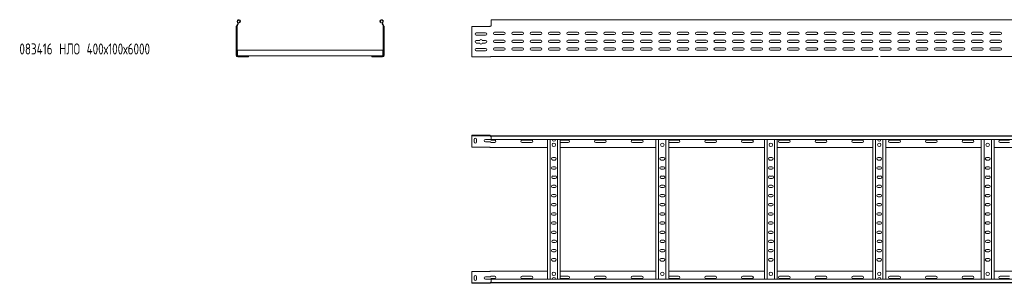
# Model space of a CAD drawing. Header units: millimetres. Extents: x -838 to 6469, y -6411 to -217.
# Tile 5 of 23: x -815 to 1863, y -3328 to -2610. Entities that reach past the tile are written whole.
import ezdxf

# ---------------------------------------------------------------- set-up
doc = ezdxf.new("R2010")
doc.units = ezdxf.units.MM
doc.styles.add('SLDTEXTSTYLE0', font='TXT', dxfattribs={"width": 0.7, "bigfont": 'bigfont'})

msp = doc.modelspace()

# ---------------------------------------------------------------- linework, layer by layer
at = {"color": 7, "linetype": 'Continuous', "lineweight": 15}
for p, q in [((-222.8, -2622.8), (-223.2, -2623.2)), ((-221.7, -2623.9), (-222.1, -2624.2)), ((-217.7, -2619), (-218.2, -2617.5)), ((168.1, -2619), (168.6, -2617.5)), ((172.1, -2623.9), (172.4, -2624.2)), ((173.2, -2622.8), (173.5, -2623.2)), ((6414.4, -2610.1), (467.4, -2610.1)), ((467.4, -2610.1), (467.4, -2617.5)), ((467.4, -2617.5), (467.4, -2622.8)), ((467.4, -2623.2), (467.4, -2622.8)), ((467.4, -2623.2), (467.4, -2627.1)), ((-226.3, -2628.6), (-226.3, -2628.2)), ((-226.3, -2707.1), (-226.3, -2628.6)), ((-225.6, -2627.6), (-225.3, -2627.6)), ((-225.3, -2627.6), (-224.8, -2627.6)), ((-224.8, -2627.3), (-224.8, -2707.1)), ((-223.3, -2627.3), (-223.3, -2707.1)), ((173.7, -2627.3), (173.7, -2707.1)), ((175.2, -2627.3), (175.2, -2707.1)), ((175.7, -2627.6), (175.2, -2627.6)), ((176, -2627.6), (175.7, -2627.6)), ((176.7, -2628.6), (176.6, -2628.2)), ((176.7, -2707.1), (176.7, -2628.6)), ((462.4, -2629.1), (414.4, -2629.1)), ((414.4, -2629.1), (414.4, -2707.1)), ((426.7, -2645.8), (452.2, -2645.8)), ((464.1, -2628.6), (464.6, -2628.2)), ((466, -2627.6), (466.3, -2627.6)), ((466.3, -2627.6), (467.4, -2627.6)), ((502.2, -2644.3), (476.7, -2644.3)), ((476.7, -2650.8), (502.2, -2650.8)), ((552.2, -2644.3), (526.7, -2644.3)), ((526.7, -2650.8), (552.2, -2650.8)), ((602.2, -2644.3), (576.7, -2644.3)), ((576.7, -2650.8), (602.2, -2650.8)), ((652.2, -2644.3), (626.7, -2644.3)), ((626.7, -2650.8), (652.2, -2650.8)), ((702.2, -2644.3), (676.7, -2644.3)), ((676.7, -2650.8), (702.2, -2650.8)), ((752.2, -2644.3), (726.7, -2644.3)), ((726.7, -2650.8), (752.2, -2650.8)), ((802.2, -2644.3), (776.7, -2644.3)), ((776.7, -2650.8), (802.2, -2650.8)), ((852.2, -2644.3), (826.7, -2644.3)), ((826.7, -2650.8), (852.2, -2650.8)), ((902.2, -2644.3), (876.7, -2644.3)), ((876.7, -2650.8), (902.2, -2650.8)), ((952.2, -2644.3), (926.7, -2644.3)), ((926.7, -2650.8), (952.2, -2650.8)), ((1002.2, -2644.3), (976.7, -2644.3)), ((976.7, -2650.8), (1002.2, -2650.8)), ((1052.2, -2644.3), (1026.7, -2644.3)), ((1026.7, -2650.8), (1052.2, -2650.8)), ((1102.2, -2644.3), (1076.7, -2644.3)), ((1076.7, -2650.8), (1102.2, -2650.8)), ((1152.2, -2644.3), (1126.7, -2644.3)), ((1126.7, -2650.8), (1152.2, -2650.8)), ((1202.2, -2644.3), (1176.7, -2644.3)), ((1176.7, -2650.8), (1202.2, -2650.8)), ((1252.2, -2644.3), (1226.7, -2644.3)), ((1226.7, -2650.8), (1252.2, -2650.8)), ((1302.2, -2644.3), (1276.7, -2644.3)), ((1276.7, -2650.8), (1302.2, -2650.8)), ((1352.2, -2644.3), (1326.7, -2644.3)), ((1326.7, -2650.8), (1352.2, -2650.8)), ((1402.2, -2644.3), (1376.7, -2644.3)), ((1376.7, -2650.8), (1402.2, -2650.8)), ((1452.2, -2644.3), (1426.7, -2644.3)), ((1426.7, -2650.8), (1452.2, -2650.8)), ((1502.2, -2644.3), (1476.7, -2644.3)), ((1476.7, -2650.8), (1502.2, -2650.8)), ((1552.2, -2644.3), (1526.7, -2644.3)), ((1526.7, -2650.8), (1552.2, -2650.8)), ((1602.2, -2644.3), (1576.7, -2644.3)), ((1576.7, -2650.8), (1602.2, -2650.8)), ((1652.2, -2644.3), (1626.7, -2644.3)), ((1626.7, -2650.8), (1652.2, -2650.8)), ((1702.2, -2644.3), (1676.7, -2644.3)), ((1676.7, -2650.8), (1702.2, -2650.8)), ((1752.2, -2644.3), (1726.7, -2644.3)), ((1726.7, -2650.8), (1752.2, -2650.8)), ((1802.2, -2644.3), (1776.7, -2644.3)), ((1776.7, -2650.8), (1802.2, -2650.8)), ((1852.2, -2644.3), (1826.7, -2644.3)), ((1826.7, -2650.8), (1852.2, -2650.8)), ((452.2, -2652.3), (426.7, -2652.3)), ((426.7, -2667.1), (436.2, -2667.1)), ((436.2, -2673.6), (426.7, -2673.6)), ((442.7, -2667.1), (452.2, -2667.1)), ((452.2, -2673.6), (442.7, -2673.6)), ((502.2, -2665.6), (476.7, -2665.6)), ((476.7, -2672.1), (502.2, -2672.1)), ((552.2, -2665.6), (526.7, -2665.6)), ((526.7, -2672.1), (552.2, -2672.1)), ((602.2, -2665.6), (576.7, -2665.6)), ((576.7, -2672.1), (602.2, -2672.1)), ((652.2, -2665.6), (626.7, -2665.6)), ((626.7, -2672.1), (652.2, -2672.1)), ((702.2, -2665.6), (676.7, -2665.6)), ((676.7, -2672.1), (702.2, -2672.1)), ((752.2, -2665.6), (726.7, -2665.6)), ((726.7, -2672.1), (752.2, -2672.1)), ((802.2, -2665.6), (776.7, -2665.6)), ((776.7, -2672.1), (802.2, -2672.1)), ((852.2, -2665.6), (826.7, -2665.6)), ((826.7, -2672.1), (852.2, -2672.1)), ((902.2, -2665.6), (876.7, -2665.6)), ((876.7, -2672.1), (902.2, -2672.1)), ((952.2, -2665.6), (926.7, -2665.6)), ((926.7, -2672.1), (952.2, -2672.1)), ((1002.2, -2665.6), (976.7, -2665.6)), ((976.7, -2672.1), (1002.2, -2672.1)), ((1052.2, -2665.6), (1026.7, -2665.6)), ((1026.7, -2672.1), (1052.2, -2672.1)), ((1102.2, -2665.6), (1076.7, -2665.6)), ((1076.7, -2672.1), (1102.2, -2672.1)), ((1152.2, -2665.6), (1126.7, -2665.6)), ((1126.7, -2672.1), (1152.2, -2672.1)), ((1202.2, -2665.6), (1176.7, -2665.6)), ((1176.7, -2672.1), (1202.2, -2672.1)), ((1252.2, -2665.6), (1226.7, -2665.6)), ((1226.7, -2672.1), (1252.2, -2672.1)), ((1302.2, -2665.6), (1276.7, -2665.6)), ((1276.7, -2672.1), (1302.2, -2672.1)), ((1352.2, -2665.6), (1326.7, -2665.6)), ((1326.7, -2672.1), (1352.2, -2672.1)), ((1402.2, -2665.6), (1376.7, -2665.6)), ((1376.7, -2672.1), (1402.2, -2672.1)), ((1452.2, -2665.6), (1426.7, -2665.6)), ((1426.7, -2672.1), (1452.2, -2672.1)), ((1502.2, -2665.6), (1476.7, -2665.6)), ((1476.7, -2672.1), (1502.2, -2672.1)), ((1552.2, -2665.6), (1526.7, -2665.6)), ((1526.7, -2672.1), (1552.2, -2672.1)), ((1602.2, -2665.6), (1576.7, -2665.6)), ((1576.7, -2672.1), (1602.2, -2672.1)), ((1652.2, -2665.6), (1626.7, -2665.6)), ((1626.7, -2672.1), (1652.2, -2672.1)), ((1702.2, -2665.6), (1676.7, -2665.6)), ((1676.7, -2672.1), (1702.2, -2672.1)), ((1752.2, -2665.6), (1726.7, -2665.6)), ((1726.7, -2672.1), (1752.2, -2672.1)), ((1802.2, -2665.6), (1776.7, -2665.6)), ((1776.7, -2672.1), (1802.2, -2672.1)), ((1852.2, -2665.6), (1826.7, -2665.6)), ((1826.7, -2672.1), (1852.2, -2672.1)), ((-222.3, -2693.1), (172.7, -2693.1)), ((-222.3, -2693.1), (-222.3, -2694.9)), ((-222.3, -2694.9), (-222.3, -2706.8)), ((172.7, -2693.1), (172.7, -2694.9)), ((172.7, -2694.9), (172.7, -2706.8)), ((426.7, -2688.3), (452.2, -2688.3)), ((452.2, -2694.8), (426.7, -2694.8)), ((502.2, -2686.8), (476.7, -2686.8)), ((476.7, -2693.3), (502.2, -2693.3)), ((552.2, -2686.8), (526.7, -2686.8)), ((526.7, -2693.3), (552.2, -2693.3)), ((602.2, -2686.8), (576.7, -2686.8)), ((576.7, -2693.3), (602.2, -2693.3)), ((625.6, -2693.1), (626.1, -2693.1)), ((652.2, -2686.8), (626.7, -2686.8)), ((626.7, -2693.3), (652.2, -2693.3)), ((649.7, -2693.1), (653.3, -2693.1)), ((702.2, -2686.8), (676.7, -2686.8)), ((676.7, -2693.3), (702.2, -2693.3)), ((752.2, -2686.8), (726.7, -2686.8)), ((726.7, -2693.3), (752.2, -2693.3)), ((802.2, -2686.8), (776.7, -2686.8)), ((776.7, -2693.3), (802.2, -2693.3)), ((852.2, -2686.8), (826.7, -2686.8)), ((826.7, -2693.3), (852.2, -2693.3)), ((902.2, -2686.8), (876.7, -2686.8)), ((876.7, -2693.3), (902.2, -2693.3)), ((952.2, -2686.8), (926.7, -2686.8)), ((926.7, -2693.3), (952.2, -2693.3)), ((944.7, -2693.1), (948.6, -2693.1)), ((1002.2, -2686.8), (976.7, -2686.8)), ((976.7, -2693.3), (1002.2, -2693.3)), ((1052.2, -2686.8), (1026.7, -2686.8)), ((1026.7, -2693.3), (1052.2, -2693.3)), ((1102.2, -2686.8), (1076.7, -2686.8)), ((1076.7, -2693.3), (1102.2, -2693.3)), ((1152.2, -2686.8), (1126.7, -2686.8)), ((1126.7, -2693.3), (1152.2, -2693.3)), ((1202.2, -2686.8), (1176.7, -2686.8)), ((1176.7, -2693.3), (1202.2, -2693.3)), ((1252.2, -2686.8), (1226.7, -2686.8)), ((1226.7, -2693.3), (1252.2, -2693.3)), ((1239.7, -2693.1), (1243.6, -2693.1)), ((1302.2, -2686.8), (1276.7, -2686.8)), ((1276.7, -2693.3), (1302.2, -2693.3)), ((1352.2, -2686.8), (1326.7, -2686.8)), ((1326.7, -2693.3), (1352.2, -2693.3)), ((1402.2, -2686.8), (1376.7, -2686.8)), ((1376.7, -2693.3), (1402.2, -2693.3)), ((1452.2, -2686.8), (1426.7, -2686.8)), ((1426.7, -2693.3), (1452.2, -2693.3)), ((1502.2, -2686.8), (1476.7, -2686.8)), ((1476.7, -2693.3), (1502.2, -2693.3)), ((1552.2, -2686.8), (1526.7, -2686.8)), ((1526.7, -2693.3), (1552.2, -2693.3)), ((1534.7, -2693.1), (1538.6, -2693.1)), ((1602.2, -2686.8), (1576.7, -2686.8)), ((1576.7, -2693.3), (1602.2, -2693.3)), ((1652.2, -2686.8), (1626.7, -2686.8)), ((1626.7, -2693.3), (1652.2, -2693.3)), ((1702.2, -2686.8), (1676.7, -2686.8)), ((1676.7, -2693.3), (1702.2, -2693.3)), ((1752.2, -2686.8), (1726.7, -2686.8)), ((1726.7, -2693.3), (1752.2, -2693.3)), ((1802.2, -2686.8), (1776.7, -2686.8)), ((1776.7, -2693.3), (1802.2, -2693.3)), ((1802.2, -2693.1), (1803.3, -2693.1)), ((1852.2, -2686.8), (1826.7, -2686.8)), ((1826.7, -2693.3), (1852.2, -2693.3)), ((1829.7, -2693.1), (1833.6, -2693.1)), ((-222.4, -2708), (-222.4, -2708.5)), ((-222.4, -2708), (-222.3, -2708)), ((-222.4, -2710), (-222.4, -2710.1)), ((-222.4, -2710.1), (-221.8, -2710.1)), ((-222.3, -2706.8), (-222.3, -2708.5)), ((-221.8, -2708.6), (-192.8, -2708.6)), ((-221.8, -2710.1), (-192.8, -2710.1)), ((-221.8, -2711.6), (-215.1, -2711.6)), ((-215.1, -2711.6), (-208.6, -2711.6)), ((-208.6, -2711.6), (-208.6, -2710.1)), ((-208.6, -2711.6), (-193.8, -2711.6)), ((-193.4, -2711.5), (-193.8, -2711.6)), ((-192.8, -2708.6), (143.2, -2708.6)), ((-192.8, -2708.6), (-192.8, -2710.1)), ((-192.8, -2710.6), (-192.8, -2710.1)), ((-192.8, -2710.9), (-192.8, -2710.6)), ((143.2, -2708.6), (143.2, -2710.1)), ((172.2, -2708.6), (143.2, -2708.6)), ((172.2, -2710.1), (143.2, -2710.1)), ((143.2, -2710.6), (143.2, -2710.1)), ((143.2, -2710.9), (143.2, -2710.6)), ((143.8, -2711.5), (144.2, -2711.6)), ((158.9, -2711.6), (144.2, -2711.6)), ((158.9, -2711.6), (158.9, -2710.1)), ((165.4, -2711.6), (158.9, -2711.6)), ((172.2, -2711.6), (165.4, -2711.6)), ((172.2, -2710.1), (172.8, -2710.1)), ((172.7, -2706.8), (172.7, -2708.5)), ((172.7, -2708), (172.8, -2708)), ((172.8, -2708.5), (172.8, -2708)), ((172.8, -2710.1), (172.8, -2710)), ((414.4, -2707.1), (414.4, -2711.6)), ((414.4, -2711.6), (464.1, -2711.6)), ((467.4, -2710.1), (635, -2710.1)), ((635, -2710.1), (640.9, -2710.1)), ((640.9, -2710.1), (1520, -2710.1)), ((1525.9, -2710.1), (2405, -2710.1)), ((414.4, -2924.9), (414.4, -2926.4)), ((462.4, -2924.9), (414.4, -2924.9)), ((414.4, -2926.4), (462.4, -2926.4)), ((414.4, -2929.4), (414.4, -2926.4)), ((414.4, -2956.9), (414.4, -2929.4)), ((421.2, -2942.7), (421.2, -2936.2)), ((427.7, -2936.2), (427.7, -2942.7)), ((451.7, -2936.2), (464.1, -2936.2)), ((464.1, -2942.7), (451.7, -2942.7)), ((462.4, -2924.9), (464.1, -2924.9)), ((464.1, -2926.4), (462.4, -2926.4)), ((464.1, -2924.9), (464.6, -2925)), ((464.6, -2926.5), (464.1, -2926.4)), ((466.9, -2926.4), (467.3, -2926.4)), ((467.3, -2926.4), (6414.4, -2926.4)), ((467.4, -2927.5), (467.4, -2926.4)), ((6414.4, -2927.5), (467.4, -2927.5)), ((467.4, -2936.6), (467.4, -2927.5)), ((467.4, -2936.6), (6414.4, -2936.6)), ((477.2, -2937.7), (467.4, -2937.7)), ((467.4, -2944.2), (477.2, -2944.2)), ((577.2, -2937.7), (551.7, -2937.7)), ((551.7, -2944.2), (577.2, -2944.2)), ((620.4, -3316.2), (620.4, -2936.6)), ((627.9, -3316.2), (627.9, -2936.6)), ((647.9, -3316.2), (647.9, -2936.6)), ((655.4, -3316.2), (655.4, -2936.6)), ((677.2, -2937.7), (655.4, -2937.7)), ((655.4, -2944.2), (677.2, -2944.2)), ((777.2, -2937.7), (751.7, -2937.7)), ((751.7, -2944.2), (777.2, -2944.2)), ((877.2, -2937.7), (851.7, -2937.7)), ((851.7, -2944.2), (877.2, -2944.2)), ((915.4, -3316.2), (915.4, -2936.6)), ((922.9, -3316.2), (922.9, -2936.6)), ((942.9, -3316.2), (942.9, -2936.6)), ((950.4, -3316.2), (950.4, -2936.6)), ((977.2, -2937.7), (951.7, -2937.7)), ((951.7, -2944.2), (977.2, -2944.2)), ((1077.2, -2937.7), (1051.7, -2937.7)), ((1051.7, -2944.2), (1077.2, -2944.2)), ((1177.2, -2937.7), (1151.7, -2937.7)), ((1151.7, -2944.2), (1177.2, -2944.2)), ((1210.4, -3316.2), (1210.4, -2936.6)), ((1217.9, -3316.2), (1217.9, -2936.6)), ((1237.9, -3316.2), (1237.9, -2936.6)), ((1245.4, -3316.2), (1245.4, -2936.6)), ((1277.2, -2937.7), (1251.7, -2937.7)), ((1251.7, -2944.2), (1277.2, -2944.2)), ((1377.2, -2937.7), (1351.7, -2937.7)), ((1351.7, -2944.2), (1377.2, -2944.2)), ((1477.2, -2937.7), (1451.7, -2937.7)), ((1451.7, -2944.2), (1477.2, -2944.2)), ((1505.4, -3316.2), (1505.4, -2936.6)), ((1512.9, -3316.2), (1512.9, -2936.6)), ((1532.9, -3316.2), (1532.9, -2936.6)), ((1540.4, -3316.2), (1540.4, -2936.6)), ((1577.2, -2937.7), (1551.7, -2937.7)), ((1551.7, -2944.2), (1577.2, -2944.2)), ((1677.2, -2937.7), (1651.7, -2937.7)), ((1651.7, -2944.2), (1677.2, -2944.2)), ((1777.2, -2937.7), (1751.7, -2937.7)), ((1751.7, -2944.2), (1777.2, -2944.2)), ((1800.4, -3316.2), (1800.4, -2936.6)), ((1807.9, -3316.2), (1807.9, -2936.6)), ((1827.9, -3316.2), (1827.9, -2936.6)), ((1835.4, -3316.2), (1835.4, -2936.6)), ((1877.2, -2937.7), (1851.7, -2937.7)), ((1851.7, -2944.2), (1877.2, -2944.2)), ((462.4, -2956.9), (414.4, -2956.9)), ((464.1, -2957.4), (464.6, -2957.8)), ((467.4, -2958.4), (466, -2958.4)), ((467.4, -2958.4), (620.4, -2958.4)), ((655.4, -2958.4), (915.4, -2958.4)), ((950.4, -2958.4), (1210.4, -2958.4)), ((1245.4, -2958.4), (1505.4, -2958.4)), ((1540.4, -2958.4), (1800.4, -2958.4)), ((1835.4, -2958.4), (2095.4, -2958.4)), ((641.2, -2985.7), (634.7, -2985.7)), ((634.7, -2992.2), (641.2, -2992.2)), ((936.2, -2985.7), (929.7, -2985.7)), ((929.7, -2992.2), (936.2, -2992.2)), ((1231.2, -2985.7), (1224.7, -2985.7)), ((1224.7, -2992.2), (1231.2, -2992.2)), ((1526.2, -2985.7), (1519.7, -2985.7)), ((1519.7, -2992.2), (1526.2, -2992.2)), ((1821.2, -2985.7), (1814.7, -2985.7)), ((1814.7, -2992.2), (1821.2, -2992.2)), ((641.2, -3010.7), (634.7, -3010.7)), ((634.7, -3017.2), (641.2, -3017.2)), ((936.2, -3010.7), (929.7, -3010.7)), ((929.7, -3017.2), (936.2, -3017.2)), ((1231.2, -3010.7), (1224.7, -3010.7)), ((1224.7, -3017.2), (1231.2, -3017.2)), ((1526.2, -3010.7), (1519.7, -3010.7)), ((1519.7, -3017.2), (1526.2, -3017.2)), ((1821.2, -3010.7), (1814.7, -3010.7)), ((1814.7, -3017.2), (1821.2, -3017.2)), ((641.7, -3035.7), (635.2, -3035.7)), ((635.2, -3042.2), (641.7, -3042.2)), ((936.7, -3035.7), (930.2, -3035.7)), ((930.2, -3042.2), (936.7, -3042.2)), ((1231.7, -3035.7), (1225.2, -3035.7)), ((1225.2, -3042.2), (1231.7, -3042.2)), ((1526.7, -3035.7), (1520.2, -3035.7)), ((1520.2, -3042.2), (1526.7, -3042.2)), ((1821.7, -3035.7), (1815.2, -3035.7)), ((1815.2, -3042.2), (1821.7, -3042.2)), ((641.2, -3060.7), (634.7, -3060.7)), ((634.7, -3067.2), (641.2, -3067.2)), ((936.2, -3060.7), (929.7, -3060.7)), ((929.7, -3067.2), (936.2, -3067.2)), ((1231.2, -3060.7), (1224.7, -3060.7)), ((1224.7, -3067.2), (1231.2, -3067.2)), ((1526.2, -3060.7), (1519.7, -3060.7)), ((1519.7, -3067.2), (1526.2, -3067.2)), ((1821.2, -3060.7), (1814.7, -3060.7)), ((1814.7, -3067.2), (1821.2, -3067.2)), ((641.2, -3085.7), (634.7, -3085.7)), ((634.7, -3092.2), (641.2, -3092.2)), ((936.2, -3085.7), (929.7, -3085.7)), ((929.7, -3092.2), (936.2, -3092.2)), ((1231.2, -3085.7), (1224.7, -3085.7)), ((1224.7, -3092.2), (1231.2, -3092.2)), ((1526.2, -3085.7), (1519.7, -3085.7)), ((1519.7, -3092.2), (1526.2, -3092.2)), ((1821.2, -3085.7), (1814.7, -3085.7)), ((1814.7, -3092.2), (1821.2, -3092.2)), ((641.2, -3110.7), (634.7, -3110.7)), ((634.7, -3117.2), (641.2, -3117.2)), ((936.2, -3110.7), (929.7, -3110.7)), ((929.7, -3117.2), (936.2, -3117.2)), ((1231.2, -3110.7), (1224.7, -3110.7)), ((1224.7, -3117.2), (1231.2, -3117.2)), ((1526.2, -3110.7), (1519.7, -3110.7)), ((1519.7, -3117.2), (1526.2, -3117.2)), ((1821.2, -3110.7), (1814.7, -3110.7)), ((1814.7, -3117.2), (1821.2, -3117.2)), ((641.2, -3135.7), (634.7, -3135.7)), ((634.7, -3142.2), (641.2, -3142.2)), ((936.2, -3135.7), (929.7, -3135.7)), ((929.7, -3142.2), (936.2, -3142.2)), ((1231.2, -3135.7), (1224.7, -3135.7)), ((1224.7, -3142.2), (1231.2, -3142.2)), ((1526.2, -3135.7), (1519.7, -3135.7)), ((1519.7, -3142.2), (1526.2, -3142.2)), ((1821.2, -3135.7), (1814.7, -3135.7)), ((1814.7, -3142.2), (1821.2, -3142.2)), ((641.2, -3160.7), (634.7, -3160.7)), ((634.7, -3167.2), (641.2, -3167.2)), ((641.2, -3185.7), (634.7, -3185.7)), ((936.2, -3160.7), (929.7, -3160.7)), ((929.7, -3167.2), (936.2, -3167.2)), ((936.2, -3185.7), (929.7, -3185.7)), ((1231.2, -3160.7), (1224.7, -3160.7)), ((1224.7, -3167.2), (1231.2, -3167.2)), ((1231.2, -3185.7), (1224.7, -3185.7)), ((1526.2, -3160.7), (1519.7, -3160.7)), ((1519.7, -3167.2), (1526.2, -3167.2)), ((1526.2, -3185.7), (1519.7, -3185.7)), ((1821.2, -3160.7), (1814.7, -3160.7)), ((1814.7, -3167.2), (1821.2, -3167.2)), ((1821.2, -3185.7), (1814.7, -3185.7)), ((634.7, -3192.2), (641.2, -3192.2)), ((641.7, -3210.7), (635.2, -3210.7)), ((929.7, -3192.2), (936.2, -3192.2)), ((936.7, -3210.7), (930.2, -3210.7)), ((1224.7, -3192.2), (1231.2, -3192.2)), ((1231.7, -3210.7), (1225.2, -3210.7)), ((1519.7, -3192.2), (1526.2, -3192.2)), ((1526.7, -3210.7), (1520.2, -3210.7)), ((1814.7, -3192.2), (1821.2, -3192.2)), ((1821.7, -3210.7), (1815.2, -3210.7)), ((641.2, -3235.7), (634.7, -3235.7)), ((635.2, -3217.2), (641.7, -3217.2)), ((936.2, -3235.7), (929.7, -3235.7)), ((930.2, -3217.2), (936.7, -3217.2)), ((1231.2, -3235.7), (1224.7, -3235.7)), ((1225.2, -3217.2), (1231.7, -3217.2)), ((1526.2, -3235.7), (1519.7, -3235.7)), ((1520.2, -3217.2), (1526.7, -3217.2)), ((1821.2, -3235.7), (1814.7, -3235.7)), ((1815.2, -3217.2), (1821.7, -3217.2)), ((634.7, -3242.2), (641.2, -3242.2)), ((641.2, -3260.7), (634.7, -3260.7)), ((634.7, -3267.2), (641.2, -3267.2)), ((929.7, -3242.2), (936.2, -3242.2)), ((936.2, -3260.7), (929.7, -3260.7)), ((929.7, -3267.2), (936.2, -3267.2)), ((1224.7, -3242.2), (1231.2, -3242.2)), ((1231.2, -3260.7), (1224.7, -3260.7)), ((1224.7, -3267.2), (1231.2, -3267.2)), ((1519.7, -3242.2), (1526.2, -3242.2)), ((1526.2, -3260.7), (1519.7, -3260.7)), ((1519.7, -3267.2), (1526.2, -3267.2)), ((1814.7, -3242.2), (1821.2, -3242.2)), ((1821.2, -3260.7), (1814.7, -3260.7)), ((1814.7, -3267.2), (1821.2, -3267.2)), ((462.4, -3295.9), (414.4, -3295.9)), ((414.4, -3295.9), (414.4, -3323.4)), ((421.2, -3310.2), (421.2, -3316.7)), ((427.7, -3316.7), (427.7, -3310.2)), ((464.1, -3310.2), (451.7, -3310.2)), ((451.7, -3316.7), (464.1, -3316.7)), ((464.1, -3295.4), (464.6, -3295)), ((467.4, -3294.4), (466, -3294.4)), ((467.4, -3294.4), (620.4, -3294.4)), ((467.4, -3308.7), (477.2, -3308.7)), ((477.2, -3315.2), (467.4, -3315.2)), ((6414.4, -3316.2), (467.4, -3316.2)), ((467.4, -3316.2), (467.4, -3325.3)), ((551.7, -3308.7), (577.2, -3308.7)), ((577.2, -3315.2), (551.7, -3315.2)), ((655.4, -3294.4), (915.4, -3294.4)), ((655.4, -3308.7), (677.2, -3308.7)), ((677.2, -3315.2), (655.4, -3315.2)), ((751.7, -3308.7), (777.2, -3308.7)), ((777.2, -3315.2), (751.7, -3315.2)), ((851.7, -3308.7), (877.2, -3308.7)), ((877.2, -3315.2), (851.7, -3315.2)), ((950.4, -3294.4), (1210.4, -3294.4)), ((951.7, -3308.7), (977.2, -3308.7)), ((977.2, -3315.2), (951.7, -3315.2)), ((1051.7, -3308.7), (1077.2, -3308.7)), ((1077.2, -3315.2), (1051.7, -3315.2)), ((1151.7, -3308.7), (1177.2, -3308.7)), ((1177.2, -3315.2), (1151.7, -3315.2)), ((1245.4, -3294.4), (1505.4, -3294.4)), ((1251.7, -3308.7), (1277.2, -3308.7)), ((1277.2, -3315.2), (1251.7, -3315.2)), ((1351.7, -3308.7), (1377.2, -3308.7)), ((1377.2, -3315.2), (1351.7, -3315.2)), ((1451.7, -3308.7), (1477.2, -3308.7)), ((1477.2, -3315.2), (1451.7, -3315.2)), ((1540.4, -3294.4), (1800.4, -3294.4)), ((1551.7, -3308.7), (1577.2, -3308.7)), ((1577.2, -3315.2), (1551.7, -3315.2)), ((1651.7, -3308.7), (1677.2, -3308.7)), ((1677.2, -3315.2), (1651.7, -3315.2)), ((1751.7, -3308.7), (1777.2, -3308.7)), ((1777.2, -3315.2), (1751.7, -3315.2)), ((1835.4, -3294.4), (2095.4, -3294.4)), ((1851.7, -3308.7), (1877.2, -3308.7)), ((1877.2, -3315.2), (1851.7, -3315.2)), ((414.4, -3323.4), (414.4, -3326.4)), ((414.4, -3327.9), (414.4, -3326.4)), ((414.4, -3326.4), (462.4, -3326.4)), ((462.4, -3327.9), (414.4, -3327.9)), ((464.1, -3326.4), (462.4, -3326.4)), ((462.4, -3327.9), (464.1, -3327.9)), ((464.6, -3326.3), (464.1, -3326.4)), ((464.1, -3327.9), (464.6, -3327.9)), ((466.9, -3326.4), (467.3, -3326.4)), ((467.3, -3326.4), (6414.4, -3326.4)), ((467.4, -3325.3), (6414.4, -3325.3)), ((467.4, -3325.3), (467.4, -3326.4))]:
    msp.add_line(p, q, dxfattribs=at)
at = {"color": 7, "linetype": 'Continuous', "lineweight": 15, "flags": 128}
for points in [[(951.7, -2937.7), (950.6, -2937.9), (950.4, -2937.9)], [(950.4, -2943.9), (950.6, -2944), (951.7, -2944.2)], [(950.4, -3308.9), (950.6, -3308.9), (951.7, -3308.7)], [(951.7, -3315.2), (950.6, -3315), (950.4, -3314.9)]]:
    msp.add_lwpolyline(points, dxfattribs=at)
at = {"color": 7, "linetype": 'Continuous', "lineweight": 15}
for centre in [(637.9, -2950.9), (932.9, -2950.9), (1227.9, -2950.9), (1522.9, -2950.9), (1817.9, -2950.9), (637.9, -3301.9), (932.9, -3301.9), (1227.9, -3301.9), (1522.9, -3301.9), (1817.9, -3301.9)]:
    msp.add_circle(centre, 4.75, dxfattribs=at)
for centre, radius, start, end in [((-218.8, -2627.3), 6, 136.4649, 180), ((-219.1, -2614.6), 4.55, 288.1, 219.6816), ((-218.8, -2627.3), 4.5, 136.4649, 180), ((-225.7, -2620.1), 4, 316.4649, 39.6816), ((-219.1, -2614.6), 3.05, 288.1, 219.6816), ((-225.7, -2620.1), 5.5, 316.4649, 39.6816), ((169.5, -2614.6), 4.55, 320.3184, 251.9), ((169.5, -2614.6), 3.05, 320.3184, 251.9), ((176.1, -2620.1), 5.5, 140.3184, 223.5351), ((176.1, -2620.1), 4, 140.3184, 223.5351), ((169.2, -2627.3), 4.5, 0, 43.5351), ((169.2, -2627.3), 6, 0, 43.5351), ((426.7, -2649.1), 3.25, 90, 270), ((452.2, -2649.1), 3.25, 270, 90), ((462.4, -2626.1), 3, 270, 303.007), ((466.9, -2627.1), 0.5, 270, 328.6677), ((476.7, -2647.6), 3.25, 90, 270), ((502.2, -2647.6), 3.25, 270, 90), ((526.7, -2647.6), 3.25, 90, 270), ((552.2, -2647.6), 3.25, 270, 90), ((576.7, -2647.6), 3.25, 90, 270), ((602.2, -2647.6), 3.25, 270, 90), ((626.7, -2647.6), 3.25, 90, 270), ((652.2, -2647.6), 3.25, 270, 90), ((676.7, -2647.6), 3.25, 90, 270), ((702.2, -2647.6), 3.25, 270, 90), ((726.7, -2647.6), 3.25, 90, 270), ((752.2, -2647.6), 3.25, 270, 90), ((776.7, -2647.6), 3.25, 90, 270), ((802.2, -2647.6), 3.25, 270, 90), ((826.7, -2647.6), 3.25, 90, 270), ((852.2, -2647.6), 3.25, 270, 90), ((876.7, -2647.6), 3.25, 90, 270), ((902.2, -2647.6), 3.25, 270, 90), ((926.7, -2647.6), 3.25, 90, 270), ((952.2, -2647.6), 3.25, 270, 90), ((976.7, -2647.6), 3.25, 90, 270), ((1002.2, -2647.6), 3.25, 270, 90), ((1026.7, -2647.6), 3.25, 90, 270), ((1052.2, -2647.6), 3.25, 270, 90), ((1076.7, -2647.6), 3.25, 90, 270), ((1102.2, -2647.6), 3.25, 270, 90), ((1126.7, -2647.6), 3.25, 90, 270), ((1152.2, -2647.6), 3.25, 270, 90), ((1176.7, -2647.6), 3.25, 90, 270), ((1202.2, -2647.6), 3.25, 270, 90), ((1226.7, -2647.6), 3.25, 90, 270), ((1252.2, -2647.6), 3.25, 270, 90), ((1276.7, -2647.6), 3.25, 90, 270), ((1302.2, -2647.6), 3.25, 270, 90), ((1326.7, -2647.6), 3.25, 90, 270), ((1352.2, -2647.6), 3.25, 270, 90), ((1376.7, -2647.6), 3.25, 90, 270), ((1402.2, -2647.6), 3.25, 270, 90), ((1426.7, -2647.6), 3.25, 90, 270), ((1452.2, -2647.6), 3.25, 270, 90), ((1476.7, -2647.6), 3.25, 90, 270), ((1502.2, -2647.6), 3.25, 270, 90), ((1526.7, -2647.6), 3.25, 90, 270), ((1552.2, -2647.6), 3.25, 270, 90), ((1576.7, -2647.6), 3.25, 90, 270), ((1602.2, -2647.6), 3.25, 270, 90), ((1626.7, -2647.6), 3.25, 90, 270), ((1652.2, -2647.6), 3.25, 270, 90), ((1676.7, -2647.6), 3.25, 90, 270), ((1702.2, -2647.6), 3.25, 270, 90), ((1726.7, -2647.6), 3.25, 90, 270), ((1752.2, -2647.6), 3.25, 270, 90), ((1776.7, -2647.6), 3.25, 90, 270), ((1802.2, -2647.6), 3.25, 270, 90), ((1826.7, -2647.6), 3.25, 90, 270), ((1852.2, -2647.6), 3.25, 270, 90), ((426.7, -2670.3), 3.25, 90, 270), ((439.4, -2667.1), 3.25, 0, 180), ((439.4, -2673.6), 3.25, 180, 0), ((452.2, -2670.3), 3.25, 270, 90), ((476.7, -2668.8), 3.25, 90, 270), ((502.2, -2668.8), 3.25, 270, 90), ((526.7, -2668.8), 3.25, 90, 270), ((552.2, -2668.8), 3.25, 270, 90), ((576.7, -2668.8), 3.25, 90, 270), ((602.2, -2668.8), 3.25, 270, 90), ((626.7, -2668.8), 3.25, 90, 270), ((652.2, -2668.8), 3.25, 270, 90), ((676.7, -2668.8), 3.25, 90, 270), ((702.2, -2668.8), 3.25, 270, 90), ((726.7, -2668.8), 3.25, 90, 270), ((752.2, -2668.8), 3.25, 270, 90), ((776.7, -2668.8), 3.25, 90, 270), ((802.2, -2668.8), 3.25, 270, 90), ((826.7, -2668.8), 3.25, 90, 270), ((852.2, -2668.8), 3.25, 270, 90), ((876.7, -2668.8), 3.25, 90, 270), ((902.2, -2668.8), 3.25, 270, 90), ((926.7, -2668.8), 3.25, 90, 270), ((952.2, -2668.8), 3.25, 270, 90), ((976.7, -2668.8), 3.25, 90, 270), ((1002.2, -2668.8), 3.25, 270, 90), ((1026.7, -2668.8), 3.25, 90, 270), ((1052.2, -2668.8), 3.25, 270, 90), ((1076.7, -2668.8), 3.25, 90, 270), ((1102.2, -2668.8), 3.25, 270, 90), ((1126.7, -2668.8), 3.25, 90, 270), ((1152.2, -2668.8), 3.25, 270, 90), ((1176.7, -2668.8), 3.25, 90, 270), ((1202.2, -2668.8), 3.25, 270, 90), ((1226.7, -2668.8), 3.25, 90, 270), ((1252.2, -2668.8), 3.25, 270, 90), ((1276.7, -2668.8), 3.25, 90, 270), ((1302.2, -2668.8), 3.25, 270, 90), ((1326.7, -2668.8), 3.25, 90, 270), ((1352.2, -2668.8), 3.25, 270, 90), ((1376.7, -2668.8), 3.25, 90, 270), ((1402.2, -2668.8), 3.25, 270, 90), ((1426.7, -2668.8), 3.25, 90, 270), ((1452.2, -2668.8), 3.25, 270, 90), ((1476.7, -2668.8), 3.25, 90, 270), ((1502.2, -2668.8), 3.25, 270, 90), ((1526.7, -2668.8), 3.25, 90, 270), ((1552.2, -2668.8), 3.25, 270, 90), ((1576.7, -2668.8), 3.25, 90, 270), ((1602.2, -2668.8), 3.25, 270, 90), ((1626.7, -2668.8), 3.25, 90, 270), ((1652.2, -2668.8), 3.25, 270, 90), ((1676.7, -2668.8), 3.25, 90, 270), ((1702.2, -2668.8), 3.25, 270, 90), ((1726.7, -2668.8), 3.25, 90, 270), ((1752.2, -2668.8), 3.25, 270, 90), ((1776.7, -2668.8), 3.25, 90, 270), ((1802.2, -2668.8), 3.25, 270, 90), ((1826.7, -2668.8), 3.25, 90, 270), ((1852.2, -2668.8), 3.25, 270, 90), ((426.7, -2691.6), 3.25, 90, 270), ((452.2, -2691.6), 3.25, 270, 90), ((476.7, -2690.1), 3.25, 90, 270), ((502.2, -2690.1), 3.25, 270, 90), ((526.7, -2690.1), 3.25, 90, 270), ((552.2, -2690.1), 3.25, 270, 90), ((576.7, -2690.1), 3.25, 90, 270), ((602.2, -2690.1), 3.25, 270, 90), ((626.7, -2690.1), 3.25, 90, 270), ((626.1, -2694.9), 1.8, 63.4372, 90), ((649.7, -2694.9), 1.8, 90, 116.5628), ((652.2, -2690.1), 3.25, 270, 90), ((676.7, -2690.1), 3.25, 90, 270), ((702.2, -2690.1), 3.25, 270, 90), ((726.7, -2690.1), 3.25, 90, 270), ((752.2, -2690.1), 3.25, 270, 90), ((776.7, -2690.1), 3.25, 90, 270), ((802.2, -2690.1), 3.25, 270, 90), ((826.7, -2690.1), 3.25, 90, 270), ((852.2, -2690.1), 3.25, 270, 90), ((876.7, -2690.1), 3.25, 90, 270), ((902.2, -2690.1), 3.25, 270, 90), ((926.7, -2690.1), 3.25, 90, 270), ((944.7, -2694.9), 1.8, 90, 116.5628), ((948.6, -2694.9), 1.8, 63.4372, 90), ((952.2, -2690.1), 3.25, 270, 90), ((976.7, -2690.1), 3.25, 90, 270), ((1002.2, -2690.1), 3.25, 270, 90), ((1026.7, -2690.1), 3.25, 90, 270), ((1052.2, -2690.1), 3.25, 270, 90), ((1076.7, -2690.1), 3.25, 90, 270), ((1102.2, -2690.1), 3.25, 270, 90), ((1126.7, -2690.1), 3.25, 90, 270), ((1152.2, -2690.1), 3.25, 270, 90), ((1176.7, -2690.1), 3.25, 90, 270), ((1202.2, -2690.1), 3.25, 270, 90), ((1226.7, -2690.1), 3.25, 90, 270), ((1239.7, -2694.9), 1.8, 90, 116.5628), ((1243.6, -2694.9), 1.8, 63.4372, 90), ((1252.2, -2690.1), 3.25, 270, 90), ((1276.7, -2690.1), 3.25, 90, 270), ((1302.2, -2690.1), 3.25, 270, 90), ((1326.7, -2690.1), 3.25, 90, 270), ((1352.2, -2690.1), 3.25, 270, 90), ((1376.7, -2690.1), 3.25, 90, 270), ((1402.2, -2690.1), 3.25, 270, 90), ((1426.7, -2690.1), 3.25, 90, 270), ((1452.2, -2690.1), 3.25, 270, 90), ((1476.7, -2690.1), 3.25, 90, 270), ((1502.2, -2690.1), 3.25, 270, 90), ((1526.7, -2690.1), 3.25, 90, 270), ((1534.7, -2694.9), 1.8, 90, 116.5628), ((1538.6, -2694.9), 1.8, 63.4372, 90), ((1552.2, -2690.1), 3.25, 270, 90), ((1576.7, -2690.1), 3.25, 90, 270), ((1602.2, -2690.1), 3.25, 270, 90), ((1626.7, -2690.1), 3.25, 90, 270), ((1652.2, -2690.1), 3.25, 270, 90), ((1676.7, -2690.1), 3.25, 90, 270), ((1702.2, -2690.1), 3.25, 270, 90), ((1726.7, -2690.1), 3.25, 90, 270), ((1752.2, -2690.1), 3.25, 270, 90), ((1776.7, -2690.1), 3.25, 90, 270), ((1802.2, -2694.9), 1.8, 90, 116.5628), ((1802.2, -2690.1), 3.25, 270, 90), ((1826.7, -2690.1), 3.25, 90, 270), ((1829.7, -2694.9), 1.8, 90, 116.5628), ((1833.6, -2694.9), 1.8, 63.4372, 90), ((1852.2, -2690.1), 3.25, 270, 90), ((-221.8, -2707.1), 4.5, 180, 270), ((-221.8, -2707.1), 3, 180, 270), ((-221.8, -2707.1), 1.5, 180, 270), ((172.2, -2707.1), 3, 270, 0), ((172.2, -2707.1), 1.5, 270, 0), ((172.2, -2707.1), 4.5, 270, 0), ((464.1, -2708.6), 3, 270, 318.1897), ((467.4, -2711.6), 1.5, 90, 138.1897), ((424.4, -2936.2), 3.25, 0, 180), ((424.4, -2942.7), 3.25, 180, 360), ((451.7, -2939.4), 3.25, 90, 270), ((464.1, -2927.9), 3, 41.8103, 49.797), ((467.4, -2924.9), 3, 241.8009, 260.4059), ((467.4, -2924.9), 1.5, 221.8103, 270), ((477.2, -2940.9), 3.25, 270, 90), ((551.7, -2940.9), 3.25, 90, 270), ((577.2, -2940.9), 3.25, 270, 90), ((637.9, -2936.3), 4.75, 183.9233, 356.0767), ((677.2, -2940.9), 3.25, 270, 90), ((751.7, -2940.9), 3.25, 90, 270), ((777.2, -2940.9), 3.25, 270, 90), ((851.7, -2940.9), 3.25, 90, 270), ((877.2, -2940.9), 3.25, 270, 90), ((977.2, -2940.9), 3.25, 270, 90), ((1051.7, -2940.9), 3.25, 90, 270), ((1077.2, -2940.9), 3.25, 270, 90), ((1151.7, -2940.9), 3.25, 90, 270), ((1177.2, -2940.9), 3.25, 270, 90), ((1251.7, -2940.9), 3.25, 90, 270), ((1277.2, -2940.9), 3.25, 270, 90), ((1351.7, -2940.9), 3.25, 90, 270), ((1377.2, -2940.9), 3.25, 270, 90), ((1451.7, -2940.9), 3.25, 90, 270), ((1477.2, -2940.9), 3.25, 270, 90), ((1522.9, -2936.3), 4.75, 183.9233, 356.0767), ((1551.7, -2940.9), 3.25, 90, 270), ((1577.2, -2940.9), 3.25, 270, 90), ((1651.7, -2940.9), 3.25, 90, 270), ((1677.2, -2940.9), 3.25, 270, 90), ((1751.7, -2940.9), 3.25, 90, 270), ((1777.2, -2940.9), 3.25, 270, 90), ((1851.7, -2940.9), 3.25, 90, 270), ((462.4, -2959.9), 3, 56.993, 90), ((634.7, -2988.9), 3.25, 90, 270), ((641.2, -2988.9), 3.25, 270, 90), ((929.7, -2988.9), 3.25, 90, 270), ((936.2, -2988.9), 3.25, 270, 90), ((1224.7, -2988.9), 3.25, 90, 270), ((1231.2, -2988.9), 3.25, 270, 90), ((1519.7, -2988.9), 3.25, 90, 270), ((1526.2, -2988.9), 3.25, 270, 90), ((1814.7, -2988.9), 3.25, 90, 270), ((1821.2, -2988.9), 3.25, 270, 90), ((634.7, -3013.9), 3.25, 89.9999, 269.9999), ((641.2, -3013.9), 3.25, 269.9999, 89.9999), ((929.7, -3013.9), 3.25, 89.9999, 269.9999), ((936.2, -3013.9), 3.25, 269.9999, 89.9999), ((1224.7, -3013.9), 3.25, 89.9999, 269.9999), ((1231.2, -3013.9), 3.25, 269.9999, 89.9999), ((1519.7, -3013.9), 3.25, 89.9999, 269.9999), ((1526.2, -3013.9), 3.25, 269.9999, 89.9999), ((1814.7, -3013.9), 3.25, 89.9999, 269.9999), ((1821.2, -3013.9), 3.25, 269.9999, 89.9999), ((635.2, -3038.9), 3.25, 90, 270), ((641.7, -3038.9), 3.25, 270, 90), ((930.2, -3038.9), 3.25, 90, 270), ((936.7, -3038.9), 3.25, 270, 90), ((1225.2, -3038.9), 3.25, 90, 270), ((1231.7, -3038.9), 3.25, 270, 90), ((1520.2, -3038.9), 3.25, 90, 270), ((1526.7, -3038.9), 3.25, 270, 90), ((1815.2, -3038.9), 3.25, 90, 270), ((1821.7, -3038.9), 3.25, 270, 90), ((634.7, -3063.9), 3.25, 90.0001, 270.0001), ((641.2, -3063.9), 3.25, 270.0001, 90.0001), ((929.7, -3063.9), 3.25, 90.0001, 270.0001), ((936.2, -3063.9), 3.25, 270.0001, 90.0001), ((1224.7, -3063.9), 3.25, 90.0001, 270.0001), ((1231.2, -3063.9), 3.25, 270.0001, 90.0001), ((1519.7, -3063.9), 3.25, 90.0001, 270.0001), ((1526.2, -3063.9), 3.25, 270.0001, 90.0001), ((1814.7, -3063.9), 3.25, 90.0001, 270.0001), ((1821.2, -3063.9), 3.25, 270.0001, 90.0001), ((634.7, -3088.9), 3.25, 90, 270), ((641.2, -3088.9), 3.25, 270, 90), ((929.7, -3088.9), 3.25, 90, 270), ((936.2, -3088.9), 3.25, 270, 90), ((1224.7, -3088.9), 3.25, 90, 270), ((1231.2, -3088.9), 3.25, 270, 90), ((1519.7, -3088.9), 3.25, 90, 270), ((1526.2, -3088.9), 3.25, 270, 90), ((1814.7, -3088.9), 3.25, 90, 270), ((1821.2, -3088.9), 3.25, 270, 90), ((634.7, -3113.9), 3.25, 89.9999, 269.9999), ((641.2, -3113.9), 3.25, 269.9999, 89.9999), ((929.7, -3113.9), 3.25, 89.9999, 269.9999), ((936.2, -3113.9), 3.25, 269.9999, 89.9999), ((1224.7, -3113.9), 3.25, 89.9999, 269.9999), ((1231.2, -3113.9), 3.25, 269.9999, 89.9999), ((1519.7, -3113.9), 3.25, 89.9999, 269.9999), ((1526.2, -3113.9), 3.25, 269.9999, 89.9999), ((1814.7, -3113.9), 3.25, 89.9999, 269.9999), ((1821.2, -3113.9), 3.25, 269.9999, 89.9999), ((634.7, -3138.9), 3.25, 90.0001, 270.0001), ((641.2, -3138.9), 3.25, 270.0001, 90.0001), ((929.7, -3138.9), 3.25, 90.0001, 270.0001), ((936.2, -3138.9), 3.25, 270.0001, 90.0001), ((1224.7, -3138.9), 3.25, 90.0001, 270.0001), ((1231.2, -3138.9), 3.25, 270.0001, 90.0001), ((1519.7, -3138.9), 3.25, 90.0001, 270.0001), ((1526.2, -3138.9), 3.25, 270.0001, 90.0001), ((1814.7, -3138.9), 3.25, 90.0001, 270.0001), ((1821.2, -3138.9), 3.25, 270.0001, 90.0001), ((634.7, -3163.9), 3.25, 90, 270), ((634.7, -3188.9), 3.25, 89.9999, 269.9999), ((641.2, -3163.9), 3.25, 270, 90), ((641.2, -3188.9), 3.25, 269.9999, 89.9999), ((929.7, -3163.9), 3.25, 90, 270), ((929.7, -3188.9), 3.25, 89.9999, 269.9999), ((936.2, -3163.9), 3.25, 270, 90), ((936.2, -3188.9), 3.25, 269.9999, 89.9999), ((1224.7, -3163.9), 3.25, 90, 270), ((1224.7, -3188.9), 3.25, 89.9999, 269.9999), ((1231.2, -3163.9), 3.25, 270, 90), ((1231.2, -3188.9), 3.25, 269.9999, 89.9999), ((1519.7, -3163.9), 3.25, 90, 270), ((1519.7, -3188.9), 3.25, 89.9999, 269.9999), ((1526.2, -3163.9), 3.25, 270, 90), ((1526.2, -3188.9), 3.25, 269.9999, 89.9999), ((1814.7, -3163.9), 3.25, 90, 270), ((1814.7, -3188.9), 3.25, 89.9999, 269.9999), ((1821.2, -3163.9), 3.25, 270, 90), ((1821.2, -3188.9), 3.25, 269.9999, 89.9999), ((635.2, -3213.9), 3.25, 90, 270), ((641.7, -3213.9), 3.25, 270, 90), ((930.2, -3213.9), 3.25, 90, 270), ((936.7, -3213.9), 3.25, 270, 90), ((1225.2, -3213.9), 3.25, 90, 270), ((1231.7, -3213.9), 3.25, 270, 90), ((1520.2, -3213.9), 3.25, 90, 270), ((1526.7, -3213.9), 3.25, 270, 90), ((1815.2, -3213.9), 3.25, 90, 270), ((1821.7, -3213.9), 3.25, 270, 90), ((634.7, -3238.9), 3.25, 90.0001, 270.0001), ((641.2, -3238.9), 3.25, 270.0001, 90.0001), ((929.7, -3238.9), 3.25, 90.0001, 270.0001), ((936.2, -3238.9), 3.25, 270.0001, 90.0001), ((1224.7, -3238.9), 3.25, 90.0001, 270.0001), ((1231.2, -3238.9), 3.25, 270.0001, 90.0001), ((1519.7, -3238.9), 3.25, 90.0001, 270.0001), ((1526.2, -3238.9), 3.25, 270.0001, 90.0001), ((1814.7, -3238.9), 3.25, 90.0001, 270.0001), ((1821.2, -3238.9), 3.25, 270.0001, 90.0001), ((634.7, -3263.9), 3.25, 90, 270), ((641.2, -3263.9), 3.25, 270, 90), ((929.7, -3263.9), 3.25, 90, 270), ((936.2, -3263.9), 3.25, 270, 90), ((1224.7, -3263.9), 3.25, 90, 270), ((1231.2, -3263.9), 3.25, 270, 90), ((1519.7, -3263.9), 3.25, 90, 270), ((1526.2, -3263.9), 3.25, 270, 90), ((1814.7, -3263.9), 3.25, 90, 270), ((1821.2, -3263.9), 3.25, 270, 90), ((424.4, -3310.2), 3.25, 0, 180), ((424.4, -3316.7), 3.25, 180, 0), ((451.7, -3313.4), 3.25, 90, 270), ((462.4, -3292.9), 3, 270, 303.007), ((477.2, -3311.9), 3.25, 270, 90), ((551.7, -3311.9), 3.25, 90, 270), ((577.2, -3311.9), 3.25, 270, 90), ((637.9, -3316.5), 4.75, 3.9233, 176.0767), ((677.2, -3311.9), 3.25, 270, 90), ((751.7, -3311.9), 3.25, 90, 270), ((777.2, -3311.9), 3.25, 270, 90), ((851.7, -3311.9), 3.25, 90, 270), ((877.2, -3311.9), 3.25, 270, 90), ((977.2, -3311.9), 3.25, 270, 90), ((1051.7, -3311.9), 3.25, 90, 270), ((1077.2, -3311.9), 3.25, 270, 90), ((1151.7, -3311.9), 3.25, 90, 270), ((1177.2, -3311.9), 3.25, 270, 90), ((1251.7, -3311.9), 3.25, 90, 270), ((1277.2, -3311.9), 3.25, 270, 90), ((1351.7, -3311.9), 3.25, 90, 270), ((1377.2, -3311.9), 3.25, 270, 90), ((1451.7, -3311.9), 3.25, 90, 270), ((1477.2, -3311.9), 3.25, 270, 90), ((1522.9, -3316.5), 4.75, 3.9233, 176.0767), ((1551.7, -3311.9), 3.25, 90, 270), ((1577.2, -3311.9), 3.25, 270, 90), ((1651.7, -3311.9), 3.25, 90, 270), ((1677.2, -3311.9), 3.25, 270, 90), ((1751.7, -3311.9), 3.25, 90, 270), ((1777.2, -3311.9), 3.25, 270, 90), ((1851.7, -3311.9), 3.25, 90, 270), ((467.4, -3327.9), 3, 99.5941, 118.1991), ((464.1, -3324.9), 3, 310.203, 318.1897), ((467.4, -3327.9), 1.5, 90, 138.1897)]:
    msp.add_arc(centre, radius, start, end, dxfattribs=at)
for points, knots in [([(-226.3, -2628.2), (-226.3, -2628.1), (-226.2, -2627.9), (-226.1, -2627.7), (-225.8, -2627.6), (-225.7, -2627.6), (-225.6, -2627.6)], [0, 0, 0, 0, 0.155649, 0.514564, 0.854568, 1, 1, 1, 1]), ([(176.6, -2628.2), (176.6, -2628.1), (176.6, -2627.9), (176.4, -2627.7), (176.2, -2627.6), (176, -2627.6), (176, -2627.6)], [0, 0, 0, 0, 0.155649, 0.514564, 0.854568, 1, 1, 1, 1]), ([(464.6, -2628.2), (464.6, -2628.1), (464.8, -2627.9), (465.3, -2627.7), (465.7, -2627.6), (465.9, -2627.6), (466, -2627.6)], [0, 0, 0, 0, 0.155649, 0.514564, 0.854568, 1, 1, 1, 1]), ([(467.3, -2627.3), (467.4, -2627.3), (467.4, -2627.2), (467.4, -2627.1), (467.4, -2627.1)], [0, 0, 0, 0, 0.614497, 1, 1, 1, 1]), ([(-214.3, -2711.1), (-214.5, -2711.2), (-214.8, -2711.4), (-215, -2711.6), (-215.1, -2711.6), (-215.1, -2711.6)], [0, 0, 0, 0, 0.407021, 0.751647, 1, 1, 1, 1]), ([(-213.9, -2710.6), (-214, -2710.7), (-214.1, -2710.9), (-214.3, -2711), (-214.3, -2711.1)], [0, 0, 0, 0, 0.771658, 1, 1, 1, 1]), ([(-213.6, -2710.1), (-213.6, -2710.1), (-213.6, -2710.1), (-213.7, -2710.3), (-213.8, -2710.5), (-213.9, -2710.6)], [0, 0, 0, 0, 0.346327, 0.691474, 1, 1, 1, 1]), ([(-208.6, -2711.6), (-208.6, -2711.6), (-208.5, -2711.5), (-208.2, -2711.3), (-208, -2711.2), (-207.8, -2711.1)], [0, 0, 0, 0, 0.333665, 0.666043, 1, 1, 1, 1]), ([(-207.8, -2711.1), (-207.7, -2711), (-207.5, -2710.8), (-207.4, -2710.6), (-207.4, -2710.6)], [0, 0, 0, 0, 0.771596, 1, 1, 1, 1]), ([(-207.4, -2710.6), (-207.3, -2710.5), (-207.2, -2710.2), (-207.1, -2710.1), (-207.1, -2710.1), (-207.1, -2710.1)], [0, 0, 0, 0, 0.406592, 0.81534, 1, 1, 1, 1]), ([(-192.8, -2710.9), (-192.8, -2711), (-192.9, -2711.3), (-193.1, -2711.5), (-193.3, -2711.5), (-193.4, -2711.5)], [0, 0, 0, 0, 0.373783, 0.74931, 1, 1, 1, 1]), ([(143.2, -2710.9), (143.2, -2711), (143.2, -2711.3), (143.4, -2711.5), (143.7, -2711.5), (143.8, -2711.5)], [0, 0, 0, 0, 0.3737828, 0.7493097, 1, 1, 1, 1]), ([(157.7, -2710.6), (157.7, -2710.5), (157.5, -2710.2), (157.4, -2710.1), (157.4, -2710.1), (157.4, -2710.1)], [0, 0, 0, 0, 0.4065921, 0.8153403, 1, 1, 1, 1]), ([(158.2, -2711.1), (158, -2711), (157.9, -2710.8), (157.7, -2710.6), (157.7, -2710.6)], [0, 0, 0, 0, 0.771596, 1, 1, 1, 1]), ([(158.9, -2711.6), (158.9, -2711.6), (158.9, -2711.5), (158.6, -2711.3), (158.3, -2711.2), (158.2, -2711.1)], [0, 0, 0, 0, 0.333665, 0.666043, 1, 1, 1, 1]), ([(163.9, -2710.1), (163.9, -2710.1), (164, -2710.1), (164.1, -2710.3), (164.2, -2710.5), (164.2, -2710.6)], [0, 0, 0, 0, 0.346327, 0.691474, 1, 1, 1, 1]), ([(164.2, -2710.6), (164.3, -2710.7), (164.4, -2710.9), (164.6, -2711), (164.7, -2711.1)], [0, 0, 0, 0, 0.771658, 1, 1, 1, 1]), ([(164.7, -2711.1), (164.8, -2711.2), (165.2, -2711.4), (165.4, -2711.6), (165.4, -2711.6), (165.4, -2711.6)], [0, 0, 0, 0, 0.407021, 0.751647, 1, 1, 1, 1]), ([(464.1, -2936.2), (464.2, -2936.2), (464.5, -2936.2), (464.9, -2936.3), (465.1, -2936.4), (465.2, -2936.5)], [0, 0, 0, 0, 0.346327, 0.691474, 1, 1, 1, 1]), ([(465.2, -2943), (465.1, -2942.9), (464.8, -2942.8), (464.4, -2942.7), (464.1, -2942.7), (464.1, -2942.7)], [0, 0, 0, 0, 0.406592, 0.81534, 1, 1, 1, 1]), ([(464.6, -2925), (464.6, -2925), (464.8, -2925), (465.3, -2925.1), (465.7, -2925.4), (465.9, -2925.6), (466, -2925.6)], [0, 0, 0, 0, 0.155649, 0.514564, 0.854568, 1, 1, 1, 1]), ([(465.2, -2926.9), (465.1, -2926.8), (464.9, -2926.6), (464.7, -2926.5), (464.6, -2926.5)], [0, 0, 0, 0, 0.52463, 1, 1, 1, 1]), ([(466, -2927.6), (465.8, -2927.4), (465.5, -2927.2), (465.2, -2927), (465.2, -2926.9)], [0, 0, 0, 0, 0.747394, 1, 1, 1, 1]), ([(465.2, -2936.5), (465.3, -2936.5), (465.5, -2936.7), (465.7, -2936.9), (465.7, -2936.9)], [0, 0, 0, 0, 0.771658, 1, 1, 1, 1]), ([(465.7, -2943.4), (465.6, -2943.3), (465.4, -2943.1), (465.2, -2943), (465.2, -2943)], [0, 0, 0, 0, 0.771596, 1, 1, 1, 1]), ([(465.7, -2936.9), (465.9, -2937.1), (466.3, -2937.4), (466.9, -2937.6), (467.3, -2937.6), (467.4, -2937.7)], [0, 0, 0, 0, 0.407021, 0.751647, 1, 1, 1, 1]), ([(467.4, -2944.2), (467.2, -2944.1), (466.8, -2944.1), (466.2, -2943.8), (465.9, -2943.5), (465.7, -2943.4)], [0, 0, 0, 0, 0.333665, 0.666043, 1, 1, 1, 1]), ([(467.4, -2927.9), (467.4, -2927.9), (467.4, -2927.9), (467.3, -2927.9), (467.2, -2927.9), (467, -2927.9), (467, -2927.9), (466.9, -2927.9)], [0, 0, 0, 0, 0.214041, 0.428088, 0.641869, 0.854622, 1, 1, 1, 1]), ([(467.3, -2926.4), (467.4, -2926.4), (467.4, -2926.4), (467.4, -2926.4), (467.4, -2926.4), (467.4, -2926.4), (467.4, -2926.4)], [0, 0, 0, 0, 0.30311, 0.615011, 0.806432, 1, 1, 1, 1]), ([(464.6, -2957.8), (464.6, -2957.8), (464.7, -2958), (465, -2958.1), (465.1, -2958.2), (465.2, -2958.2)], [0, 0, 0, 0, 0.131563, 0.745362, 1, 1, 1, 1]), ([(465.2, -2958.2), (465.4, -2958.3), (465.6, -2958.4), (465.9, -2958.4), (466, -2958.4)], [0, 0, 0, 0, 0.747776, 1, 1, 1, 1]), ([(465.2, -3309.9), (465.1, -3309.9), (464.8, -3310), (464.4, -3310.1), (464.1, -3310.2), (464.1, -3310.2)], [0, 0, 0, 0, 0.406592, 0.81534, 1, 1, 1, 1]), ([(464.1, -3316.7), (464.2, -3316.6), (464.5, -3316.6), (464.9, -3316.5), (465.1, -3316.4), (465.2, -3316.4)], [0, 0, 0, 0, 0.346327, 0.691474, 1, 1, 1, 1]), ([(464.6, -3295), (464.6, -3295), (464.7, -3294.8), (465, -3294.7), (465.1, -3294.6), (465.2, -3294.6)], [0, 0, 0, 0, 0.131563, 0.745362, 1, 1, 1, 1]), ([(465.2, -3294.6), (465.4, -3294.5), (465.6, -3294.4), (465.9, -3294.4), (466, -3294.4)], [0, 0, 0, 0, 0.747776, 1, 1, 1, 1]), ([(465.7, -3309.4), (465.6, -3309.5), (465.4, -3309.7), (465.2, -3309.8), (465.2, -3309.9)], [0, 0, 0, 0, 0.771596, 1, 1, 1, 1]), ([(465.2, -3316.4), (465.3, -3316.3), (465.5, -3316.1), (465.7, -3316), (465.7, -3315.9)], [0, 0, 0, 0, 0.771658, 1, 1, 1, 1]), ([(467.4, -3308.7), (467.2, -3308.7), (466.8, -3308.7), (466.2, -3309), (465.9, -3309.3), (465.7, -3309.4)], [0, 0, 0, 0, 0.333665, 0.666043, 1, 1, 1, 1]), ([(465.7, -3315.9), (465.9, -3315.7), (466.3, -3315.4), (466.9, -3315.2), (467.3, -3315.2), (467.4, -3315.2)], [0, 0, 0, 0, 0.407021, 0.751647, 1, 1, 1, 1]), ([(465.2, -3325.9), (465.1, -3326), (464.9, -3326.2), (464.7, -3326.3), (464.6, -3326.3)], [0, 0, 0, 0, 0.52463, 1, 1, 1, 1]), ([(464.6, -3327.9), (464.6, -3327.9), (464.8, -3327.8), (465.3, -3327.7), (465.7, -3327.4), (465.9, -3327.3), (466, -3327.2)], [0, 0, 0, 0, 0.155649, 0.514564, 0.854568, 1, 1, 1, 1]), ([(466, -3325.3), (465.8, -3325.4), (465.5, -3325.6), (465.2, -3325.8), (465.2, -3325.9)], [0, 0, 0, 0, 0.747394, 1, 1, 1, 1]), ([(467.4, -3324.9), (467.4, -3324.9), (467.4, -3324.9), (467.3, -3324.9), (467.2, -3324.9), (467, -3324.9), (467, -3324.9), (466.9, -3324.9)], [0, 0, 0, 0, 0.214041, 0.428088, 0.641869, 0.854622, 1, 1, 1, 1]), ([(467.3, -3326.4), (467.4, -3326.4), (467.4, -3326.4), (467.4, -3326.4), (467.4, -3326.4)], [0, 0, 0, 0, 0.614497, 1, 1, 1, 1])]:
    msp.add_open_spline(points, degree=3, knots=knots, dxfattribs=at)

# ---------------------------------------------------------------- texts
at = {"color": 7, "linetype": 'Continuous', "lineweight": 0, "insert": (-815.8, -2674.8), "char_height": 30, "attachment_point": 1, "style": 'SLDTEXTSTYLE0'}
msp.add_mtext('083416 \\M+1844E\\M+1844C\\M+1844F 400\\M+18487100\\M+184876000', dxfattribs=at)

doc.saveas('drawing.dxf')
